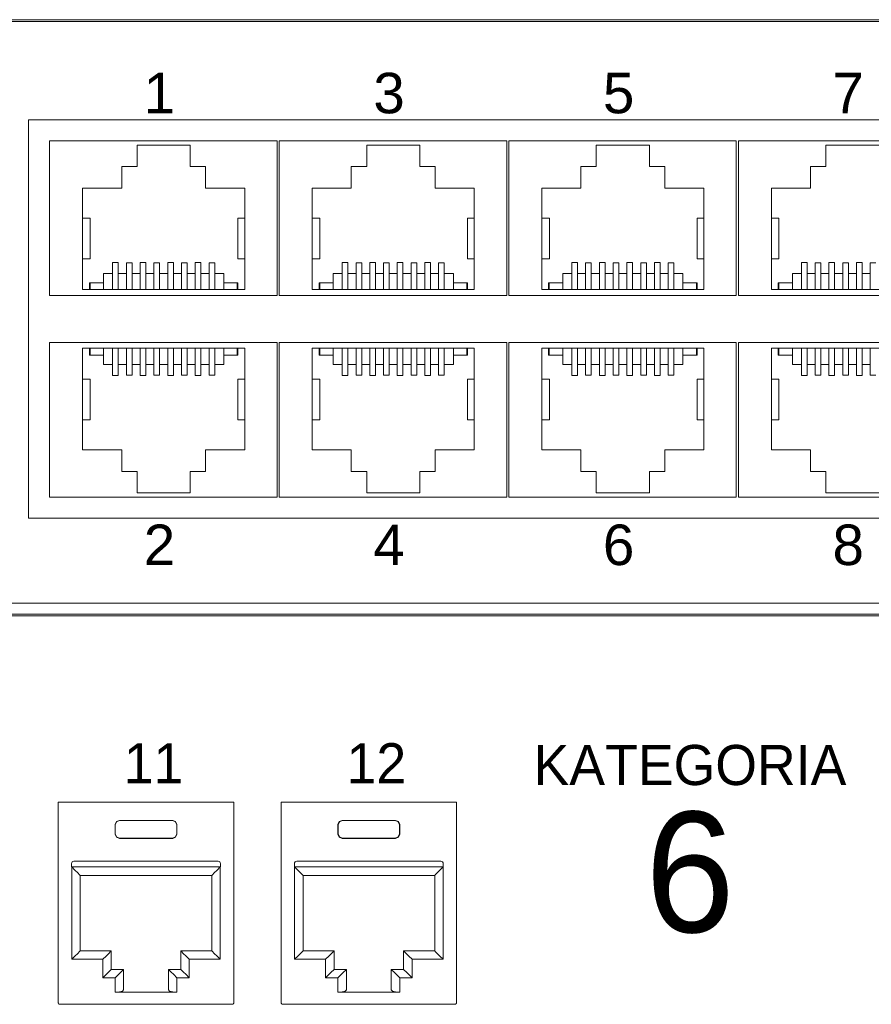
# Model space of a CAD drawing. Header units: millimetres. Extents: x 83969 to 164243, y -22860 to 4849.
# Tile 133 of 156: x 163517.26 to 163521.27, y -21356.96 to -21352.33. Entities that reach past the tile are written whole.
import ezdxf

# ---------------------------------------------------------------- set-up
doc = ezdxf.new("R2010")
doc.units = ezdxf.units.MM
doc.layers.get('0').update_dxf_attribs({"color": 251, "lineweight": 0})
doc.layers.add('Kat.6', color=7, linetype='Continuous')
doc.styles.add('_LANSTER_01', font='romans.shx')
doc.styles.add('Arial10', font='arial.ttf', dxfattribs={"height": 10})

# ---------------------------------------------------------------- blocks, each defined once
blk = doc.blocks.new('Switch 24xGE')
at = {"color": 144}
for points in [[(-306.449629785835, 0), (0, 0), (0, 27.95462635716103), (-306.449629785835, 27.95462635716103)], [(-185.0995380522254, 23.25212292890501), (-139.9998358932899, 23.25212292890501), (-139.9998358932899, 4.506366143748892), (-185.0995380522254, 4.506366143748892)]]:
    blk.add_lwpolyline(points, close=True, dxfattribs=at)
blk.add_lwpolyline([(-272.4494656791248, 27.87565783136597), (-33.99983589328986, 27.87565783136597), (-33.99983589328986, -0.0789685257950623), (-272.4494656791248, -0.0789685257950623)], close=True)
for points in [[(-173.3998358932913, 22.25212292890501), (-173.3998358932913, 14.98140543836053), (-184.0995380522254, 14.98140543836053), (-184.0995380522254, 22.25212292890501), (-173.3998358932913, 22.25212292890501)], [(-162.599835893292, 22.25212292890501), (-162.599835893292, 14.98140543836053), (-173.2995380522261, 14.98140543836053), (-173.2995380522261, 22.25212292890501), (-162.599835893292, 22.25212292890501)], [(-151.7998358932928, 22.25212292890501), (-151.7998358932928, 14.98140543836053), (-162.4995380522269, 14.98140543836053), (-162.4995380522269, 22.25212292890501), (-151.7998358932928, 22.25212292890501)], [(-140.9998358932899, 22.25212292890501), (-140.9998358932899, 14.98140543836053), (-151.6995380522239, 14.98140543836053), (-151.6995380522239, 22.25212292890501), (-140.9998358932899, 22.25212292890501)], [(-182.5461508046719, 15.25891076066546), (-182.5461508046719, 20.02562278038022), (-180.7096501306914, 20.02562278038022), (-180.7096501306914, 21.05431818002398), (-179.9857533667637, 21.05431818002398), (-179.9857533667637, 22.05338038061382), (-177.4838645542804, 22.05338038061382), (-177.4838645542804, 21.05431818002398), (-176.7599677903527, 21.05431818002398), (-176.759967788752, 20.02562278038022), (-174.9234671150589, 20.02562278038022), (-174.9234671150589, 15.25891076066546), (-182.5461508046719, 15.25891076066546), (-182.227293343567, 15.25891076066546), (-182.227293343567, 15.57640934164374), (-182.1955434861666, 15.57640934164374), (-182.1955434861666, 15.25891076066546), (-182.1955434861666, 15.57640934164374), (-181.5605463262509, 15.57640934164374), (-181.5605463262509, 15.25891076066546), (-181.5605463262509, 16.02090735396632), (-181.1350982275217, 16.02090735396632), (-181.1350982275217, 15.25891076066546), (-181.1350982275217, 16.53998001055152), (-180.8683994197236, 16.53998001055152), (-180.8683994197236, 15.25891076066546), (-180.8683994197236, 16.02090735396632), (-180.4874011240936, 16.02090735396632), (-180.4874011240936, 15.25891076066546), (-180.4874011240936, 16.51988009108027), (-180.2207023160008, 16.51988009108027), (-180.2207023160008, 15.25891076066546), (-180.2207023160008, 16.02090735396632), (-179.8397040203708, 16.02090735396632), (-179.8397040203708, 15.25891076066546), (-179.8397040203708, 16.54001355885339), (-179.5730052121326, 16.54001355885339), (-179.5730052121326, 15.25891076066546), (-179.5730052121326, 16.02090735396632), (-179.1920069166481, 16.02090735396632), (-179.1920069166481, 15.25891076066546), (-179.1920069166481, 16.51985596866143), (-178.9253081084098, 16.51985596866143), (-178.9253081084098, 15.25891076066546), (-178.9253081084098, 16.02090735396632), (-178.5443098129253, 16.02090735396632), (-178.5443098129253, 15.25891076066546), (-178.5443098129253, 16.54001355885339), (-178.2776110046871, 16.54001355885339), (-178.2776110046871, 15.25891076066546), (-178.2776110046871, 16.02090735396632), (-177.8966127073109, 16.02090735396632), (-177.8966127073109, 15.25891076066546), (-177.8966127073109, 16.51988177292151), (-177.6299139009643, 16.51985596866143), (-177.6299139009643, 15.25891076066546), (-177.6299139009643, 16.02090735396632), (-177.2489156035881, 16.02090735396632), (-177.2489156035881, 15.25891076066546), (-177.2489156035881, 16.54001355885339), (-176.9822167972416, 16.54001355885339), (-176.9822167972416, 15.25891076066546), (-176.9822167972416, 16.02090735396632), (-176.6012184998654, 16.02090735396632), (-176.6012184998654, 15.25891076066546), (-176.6012184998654, 16.51988177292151), (-176.3345196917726, 16.51985596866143), (-176.3345196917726, 15.25891076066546), (-176.3345196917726, 16.02090735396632), (-175.9090715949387, 16.02090735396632), (-175.9090715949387, 15.25891076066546), (-175.9090715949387, 15.57640934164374), (-175.2740744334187, 15.57635639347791), (-175.2740744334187, 15.25891076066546), (-175.2740744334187, 15.57635639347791), (-175.2423245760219, 15.57635639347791), (-175.2423245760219, 15.25891076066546)], [(-171.7461508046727, 15.25891076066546), (-171.7461508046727, 20.02562278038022), (-169.9096501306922, 20.02562278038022), (-169.9096501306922, 21.05431818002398), (-169.1857533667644, 21.05431818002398), (-169.1857533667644, 22.05338038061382), (-166.6838645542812, 22.05338038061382), (-166.6838645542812, 21.05431818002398), (-165.9599677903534, 21.05431818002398), (-165.9599677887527, 20.02562278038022), (-164.1234671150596, 20.02562278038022), (-164.1234671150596, 15.25891076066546), (-171.7461508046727, 15.25891076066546), (-171.4272933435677, 15.25891076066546), (-171.4272933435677, 15.57640934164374), (-171.3955434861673, 15.57640934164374), (-171.3955434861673, 15.25891076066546), (-171.3955434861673, 15.57640934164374), (-170.7605463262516, 15.57640934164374), (-170.7605463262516, 15.25891076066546), (-170.7605463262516, 16.02090735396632), (-170.3350982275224, 16.02090735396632), (-170.3350982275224, 15.25891076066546), (-170.3350982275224, 16.53998001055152), (-170.0683994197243, 16.53998001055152), (-170.0683994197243, 15.25891076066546), (-170.0683994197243, 16.02090735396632), (-169.6874011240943, 16.02090735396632), (-169.6874011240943, 15.25891076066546), (-169.6874011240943, 16.51988009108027), (-169.4207023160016, 16.51988009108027), (-169.4207023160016, 15.25891076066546), (-169.4207023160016, 16.02090735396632), (-169.0397040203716, 16.02090735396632), (-169.0397040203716, 15.25891076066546), (-169.0397040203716, 16.54001355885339), (-168.7730052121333, 16.54001355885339), (-168.7730052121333, 15.25891076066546), (-168.7730052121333, 16.02090735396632), (-168.3920069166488, 16.02090735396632), (-168.3920069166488, 15.25891076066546), (-168.3920069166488, 16.51985596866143), (-168.1253081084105, 16.51985596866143), (-168.1253081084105, 15.25891076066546), (-168.1253081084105, 16.02090735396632), (-167.7443098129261, 16.02090735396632), (-167.7443098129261, 15.25891076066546), (-167.7443098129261, 16.54001355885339), (-167.4776110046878, 16.54001355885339), (-167.4776110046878, 15.25891076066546), (-167.4776110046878, 16.02090735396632), (-167.0966127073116, 16.02090735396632), (-167.0966127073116, 15.25891076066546), (-167.0966127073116, 16.51988177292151), (-166.829913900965, 16.51985596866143), (-166.829913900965, 15.25891076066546), (-166.829913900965, 16.02090735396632), (-166.4489156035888, 16.02090735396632), (-166.4489156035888, 15.25891076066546), (-166.4489156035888, 16.54001355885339), (-166.1822167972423, 16.54001355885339), (-166.1822167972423, 15.25891076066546), (-166.1822167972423, 16.02090735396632), (-165.8012184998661, 16.02090735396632), (-165.8012184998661, 15.25891076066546), (-165.8012184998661, 16.51988177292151), (-165.5345196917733, 16.51985596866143), (-165.5345196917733, 15.25891076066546), (-165.5345196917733, 16.02090735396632), (-165.1090715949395, 16.02090735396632), (-165.1090715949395, 15.25891076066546), (-165.1090715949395, 15.57640934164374), (-164.4740744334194, 15.57635639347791), (-164.4740744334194, 15.25891076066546), (-164.4740744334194, 15.57635639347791), (-164.4423245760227, 15.57635639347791), (-164.4423245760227, 15.25891076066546)], [(-160.9461508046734, 15.25891076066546), (-160.9461508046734, 20.02562278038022), (-159.1096501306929, 20.02562278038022), (-159.1096501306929, 21.05431818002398), (-158.3857533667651, 21.05431818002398), (-158.3857533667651, 22.05338038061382), (-155.8838645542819, 22.05338038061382), (-155.8838645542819, 21.05431818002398), (-155.1599677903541, 21.05431818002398), (-155.1599677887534, 20.02562278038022), (-153.3234671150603, 20.02562278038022), (-153.3234671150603, 15.25891076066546), (-160.9461508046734, 15.25891076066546), (-160.6272933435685, 15.25891076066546), (-160.6272933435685, 15.57640934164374), (-160.595543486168, 15.57640934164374), (-160.595543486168, 15.25891076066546), (-160.595543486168, 15.57640934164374), (-159.9605463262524, 15.57640934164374), (-159.9605463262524, 15.25891076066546), (-159.9605463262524, 16.02090735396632), (-159.5350982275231, 16.02090735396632), (-159.5350982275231, 15.25891076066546), (-159.5350982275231, 16.53998001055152), (-159.268399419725, 16.53998001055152), (-159.268399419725, 15.25891076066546), (-159.268399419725, 16.02090735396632), (-158.887401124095, 16.02090735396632), (-158.887401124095, 15.25891076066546), (-158.887401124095, 16.51988009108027), (-158.6207023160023, 16.51988009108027), (-158.6207023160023, 15.25891076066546), (-158.6207023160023, 16.02090735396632), (-158.2397040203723, 16.02090735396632), (-158.2397040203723, 15.25891076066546), (-158.2397040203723, 16.54001355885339), (-157.973005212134, 16.54001355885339), (-157.973005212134, 15.25891076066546), (-157.973005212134, 16.02090735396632), (-157.5920069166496, 16.02090735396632), (-157.5920069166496, 15.25891076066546), (-157.5920069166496, 16.51985596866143), (-157.3253081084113, 16.51985596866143), (-157.3253081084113, 15.25891076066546), (-157.3253081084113, 16.02090735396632), (-156.9443098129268, 16.02090735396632), (-156.9443098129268, 15.25891076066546), (-156.9443098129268, 16.54001355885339), (-156.6776110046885, 16.54001355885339), (-156.6776110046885, 15.25891076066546), (-156.6776110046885, 16.02090735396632), (-156.2966127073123, 16.02090735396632), (-156.2966127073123, 15.25891076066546), (-156.2966127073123, 16.51988177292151), (-156.0299139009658, 16.51985596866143), (-156.0299139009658, 15.25891076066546), (-156.0299139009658, 16.02090735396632), (-155.6489156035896, 16.02090735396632), (-155.6489156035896, 15.25891076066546), (-155.6489156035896, 16.54001355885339), (-155.382216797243, 16.54001355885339), (-155.382216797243, 15.25891076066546), (-155.382216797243, 16.02090735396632), (-155.0012184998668, 16.02090735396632), (-155.0012184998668, 15.25891076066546), (-155.0012184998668, 16.51988177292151), (-154.734519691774, 16.51985596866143), (-154.734519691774, 15.25891076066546), (-154.734519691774, 16.02090735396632), (-154.3090715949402, 16.02090735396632), (-154.3090715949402, 15.25891076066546), (-154.3090715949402, 15.57640934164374), (-153.6740744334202, 15.57635639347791), (-153.6740744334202, 15.25891076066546), (-153.6740744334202, 15.57635639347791), (-153.6423245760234, 15.57635639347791), (-153.6423245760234, 15.25891076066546)], [(-150.1461508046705, 15.25891076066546), (-150.1461508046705, 20.02562278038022), (-148.30965013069, 20.02562278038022), (-148.30965013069, 21.05431818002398), (-147.5857533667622, 21.05431818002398), (-147.5857533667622, 22.05338038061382), (-145.083864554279, 22.05338038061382)], [(-142.5234671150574, 15.25891076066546), (-150.1461508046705, 15.25891076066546), (-149.8272933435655, 15.25891076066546), (-149.8272933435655, 15.57640934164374), (-149.7955434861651, 15.57640934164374), (-149.7955434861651, 15.25891076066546), (-149.7955434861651, 15.57640934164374), (-149.1605463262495, 15.57640934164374), (-149.1605463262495, 15.25891076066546), (-149.1605463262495, 16.02090735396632), (-148.7350982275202, 16.02090735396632), (-148.7350982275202, 15.25891076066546), (-148.7350982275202, 16.53998001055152), (-148.4683994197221, 16.53998001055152), (-148.4683994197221, 15.25891076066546), (-148.4683994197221, 16.02090735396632), (-148.0874011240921, 16.02090735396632), (-148.0874011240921, 15.25891076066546), (-148.0874011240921, 16.51988009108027), (-147.8207023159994, 16.51988009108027), (-147.8207023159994, 15.25891076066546), (-147.8207023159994, 16.02090735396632), (-147.4397040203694, 16.02090735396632), (-147.4397040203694, 15.25891076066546), (-147.4397040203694, 16.54001355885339), (-147.1730052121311, 16.54001355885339), (-147.1730052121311, 15.25891076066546), (-147.1730052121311, 16.02090735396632), (-146.7920069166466, 16.02090735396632), (-146.7920069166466, 15.25891076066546), (-146.7920069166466, 16.51985596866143), (-146.5253081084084, 16.51985596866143), (-146.5253081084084, 15.25891076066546), (-146.5253081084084, 16.02090735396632), (-146.1443098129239, 16.02090735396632), (-146.1443098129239, 15.25891076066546), (-146.1443098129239, 16.54001355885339), (-145.8776110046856, 16.54001355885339), (-145.8776110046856, 15.25891076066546), (-145.8776110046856, 16.02090735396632), (-145.4966127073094, 16.02090735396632), (-145.4966127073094, 15.25891076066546), (-145.4966127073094, 16.51988177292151), (-145.2299139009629, 16.51985596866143)], [(-182.5461508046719, 18.61592908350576), (-182.1911065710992, 18.61592908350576), (-182.1911065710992, 16.71305425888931), (-182.5461508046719, 16.71305425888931)], [(-174.9234671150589, 18.61592908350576), (-175.2467614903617, 18.61592908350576), (-175.2467614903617, 16.71305425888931), (-174.9234671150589, 16.71305425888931)], [(-171.7461508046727, 18.61592908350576), (-171.3911065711, 18.61592908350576), (-171.3911065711, 16.71305425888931), (-171.7461508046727, 16.71305425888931)], [(-164.1234671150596, 18.61592908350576), (-164.4467614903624, 18.61592908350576), (-164.4467614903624, 16.71305425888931), (-164.1234671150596, 16.71305425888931)], [(-160.9461508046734, 18.61592908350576), (-160.5911065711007, 18.61592908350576), (-160.5911065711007, 16.71305425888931), (-160.9461508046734, 16.71305425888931)], [(-153.3234671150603, 18.61592908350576), (-153.6467614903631, 18.61592908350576), (-153.6467614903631, 16.71305425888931), (-153.3234671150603, 16.71305425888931)], [(-150.1461508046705, 18.61592908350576), (-149.7911065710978, 18.61592908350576), (-149.7911065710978, 16.71305425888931), (-150.1461508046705, 16.71305425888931)], [(-173.3998358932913, 5.506366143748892), (-173.3998358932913, 12.77708363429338), (-184.0995380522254, 12.77708363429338), (-184.0995380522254, 5.506366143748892), (-173.3998358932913, 5.506366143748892)], [(-162.599835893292, 5.506366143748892), (-162.599835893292, 12.77708363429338), (-173.2995380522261, 12.77708363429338), (-173.2995380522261, 5.506366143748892), (-162.599835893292, 5.506366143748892)], [(-151.7998358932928, 5.506366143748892), (-151.7998358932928, 12.77708363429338), (-162.4995380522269, 12.77708363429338), (-162.4995380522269, 5.506366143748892), (-151.7998358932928, 5.506366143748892)], [(-140.9998358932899, 5.506366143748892), (-140.9998358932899, 12.77708363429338), (-151.6995380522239, 12.77708363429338), (-151.6995380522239, 5.506366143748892), (-140.9998358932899, 5.506366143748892)], [(-182.5461508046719, 12.49957831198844), (-182.5461508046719, 7.732866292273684), (-180.7096501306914, 7.732866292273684), (-180.7096501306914, 6.704170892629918), (-179.9857533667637, 6.704170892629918), (-179.9857533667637, 5.705108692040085), (-177.4838645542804, 5.705108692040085), (-177.4838645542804, 6.704170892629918), (-176.7599677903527, 6.704170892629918), (-176.759967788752, 7.732866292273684), (-174.9234671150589, 7.732866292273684), (-174.9234671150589, 12.49957831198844), (-182.5461508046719, 12.49957831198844), (-182.227293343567, 12.49957831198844), (-182.227293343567, 12.18207973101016), (-182.1955434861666, 12.18207973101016), (-182.1955434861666, 12.49957831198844), (-182.1955434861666, 12.18207973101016), (-181.5605463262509, 12.18207973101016), (-181.5605463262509, 12.49957831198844), (-181.5605463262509, 11.73758171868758), (-181.1350982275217, 11.73758171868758), (-181.1350982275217, 12.49957831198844), (-181.1350982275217, 11.21850906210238), (-180.8683994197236, 11.21850906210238), (-180.8683994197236, 12.49957831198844), (-180.8683994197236, 11.73758171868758), (-180.4874011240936, 11.73758171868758), (-180.4874011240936, 12.49957831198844), (-180.4874011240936, 11.23860898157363), (-180.2207023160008, 11.23860898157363), (-180.2207023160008, 12.49957831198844), (-180.2207023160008, 11.73758171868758), (-179.8397040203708, 11.73758171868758), (-179.8397040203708, 12.49957831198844), (-179.8397040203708, 11.21847551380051), (-179.5730052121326, 11.21847551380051), (-179.5730052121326, 12.49957831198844), (-179.5730052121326, 11.73758171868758), (-179.1920069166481, 11.73758171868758), (-179.1920069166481, 12.49957831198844), (-179.1920069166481, 11.23863310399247), (-178.9253081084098, 11.23863310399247), (-178.9253081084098, 12.49957831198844), (-178.9253081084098, 11.73758171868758), (-178.5443098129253, 11.73758171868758), (-178.5443098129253, 12.49957831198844), (-178.5443098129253, 11.21847551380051), (-178.2776110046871, 11.21847551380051), (-178.2776110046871, 12.49957831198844), (-178.2776110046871, 11.73758171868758), (-177.8966127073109, 11.73758171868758), (-177.8966127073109, 12.49957831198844), (-177.8966127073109, 11.23860729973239), (-177.6299139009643, 11.23863310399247), (-177.6299139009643, 12.49957831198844), (-177.6299139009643, 11.73758171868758), (-177.2489156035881, 11.73758171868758), (-177.2489156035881, 12.49957831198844), (-177.2489156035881, 11.21847551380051), (-176.9822167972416, 11.21847551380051), (-176.9822167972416, 12.49957831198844), (-176.9822167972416, 11.73758171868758), (-176.6012184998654, 11.73758171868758), (-176.6012184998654, 12.49957831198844), (-176.6012184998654, 11.23860729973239), (-176.3345196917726, 11.23863310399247), (-176.3345196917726, 12.49957831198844), (-176.3345196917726, 11.73758171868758), (-175.9090715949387, 11.73758171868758), (-175.9090715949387, 12.49957831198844), (-175.9090715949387, 12.18207973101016), (-175.2740744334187, 12.18213267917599), (-175.2740744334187, 12.49957831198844), (-175.2740744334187, 12.18213267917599), (-175.2423245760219, 12.18213267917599), (-175.2423245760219, 12.49957831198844)], [(-171.7461508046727, 12.49957831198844), (-171.7461508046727, 7.732866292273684), (-169.9096501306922, 7.732866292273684), (-169.9096501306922, 6.704170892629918), (-169.1857533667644, 6.704170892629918), (-169.1857533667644, 5.705108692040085), (-166.6838645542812, 5.705108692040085), (-166.6838645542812, 6.704170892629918), (-165.9599677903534, 6.704170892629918), (-165.9599677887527, 7.732866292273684), (-164.1234671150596, 7.732866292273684), (-164.1234671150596, 12.49957831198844), (-171.7461508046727, 12.49957831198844), (-171.4272933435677, 12.49957831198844), (-171.4272933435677, 12.18207973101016), (-171.3955434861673, 12.18207973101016), (-171.3955434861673, 12.49957831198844), (-171.3955434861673, 12.18207973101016), (-170.7605463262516, 12.18207973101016), (-170.7605463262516, 12.49957831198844), (-170.7605463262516, 11.73758171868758), (-170.3350982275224, 11.73758171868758), (-170.3350982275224, 12.49957831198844), (-170.3350982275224, 11.21850906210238), (-170.0683994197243, 11.21850906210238), (-170.0683994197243, 12.49957831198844), (-170.0683994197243, 11.73758171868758), (-169.6874011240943, 11.73758171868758), (-169.6874011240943, 12.49957831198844), (-169.6874011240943, 11.23860898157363), (-169.4207023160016, 11.23860898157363), (-169.4207023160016, 12.49957831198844), (-169.4207023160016, 11.73758171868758), (-169.0397040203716, 11.73758171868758), (-169.0397040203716, 12.49957831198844), (-169.0397040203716, 11.21847551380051), (-168.7730052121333, 11.21847551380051), (-168.7730052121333, 12.49957831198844), (-168.7730052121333, 11.73758171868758), (-168.3920069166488, 11.73758171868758), (-168.3920069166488, 12.49957831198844), (-168.3920069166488, 11.23863310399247), (-168.1253081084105, 11.23863310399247), (-168.1253081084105, 12.49957831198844), (-168.1253081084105, 11.73758171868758), (-167.7443098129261, 11.73758171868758), (-167.7443098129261, 12.49957831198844), (-167.7443098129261, 11.21847551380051), (-167.4776110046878, 11.21847551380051), (-167.4776110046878, 12.49957831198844), (-167.4776110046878, 11.73758171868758), (-167.0966127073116, 11.73758171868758), (-167.0966127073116, 12.49957831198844), (-167.0966127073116, 11.23860729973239), (-166.829913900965, 11.23863310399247), (-166.829913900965, 12.49957831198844), (-166.829913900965, 11.73758171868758), (-166.4489156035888, 11.73758171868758), (-166.4489156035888, 12.49957831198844), (-166.4489156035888, 11.21847551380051), (-166.1822167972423, 11.21847551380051), (-166.1822167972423, 12.49957831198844), (-166.1822167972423, 11.73758171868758), (-165.8012184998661, 11.73758171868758), (-165.8012184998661, 12.49957831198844), (-165.8012184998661, 11.23860729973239), (-165.5345196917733, 11.23863310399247), (-165.5345196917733, 12.49957831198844), (-165.5345196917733, 11.73758171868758), (-165.1090715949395, 11.73758171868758), (-165.1090715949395, 12.49957831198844), (-165.1090715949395, 12.18207973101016), (-164.4740744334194, 12.18213267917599), (-164.4740744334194, 12.49957831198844), (-164.4740744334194, 12.18213267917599), (-164.4423245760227, 12.18213267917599), (-164.4423245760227, 12.49957831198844)], [(-160.9461508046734, 12.49957831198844), (-160.9461508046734, 7.732866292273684), (-159.1096501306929, 7.732866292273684), (-159.1096501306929, 6.704170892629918), (-158.3857533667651, 6.704170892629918), (-158.3857533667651, 5.705108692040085), (-155.8838645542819, 5.705108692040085), (-155.8838645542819, 6.704170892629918), (-155.1599677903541, 6.704170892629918), (-155.1599677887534, 7.732866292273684), (-153.3234671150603, 7.732866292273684), (-153.3234671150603, 12.49957831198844), (-160.9461508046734, 12.49957831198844), (-160.6272933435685, 12.49957831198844), (-160.6272933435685, 12.18207973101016), (-160.595543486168, 12.18207973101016), (-160.595543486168, 12.49957831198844), (-160.595543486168, 12.18207973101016), (-159.9605463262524, 12.18207973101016), (-159.9605463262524, 12.49957831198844), (-159.9605463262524, 11.73758171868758), (-159.5350982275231, 11.73758171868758), (-159.5350982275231, 12.49957831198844), (-159.5350982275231, 11.21850906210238), (-159.268399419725, 11.21850906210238), (-159.268399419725, 12.49957831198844), (-159.268399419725, 11.73758171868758), (-158.887401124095, 11.73758171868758), (-158.887401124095, 12.49957831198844), (-158.887401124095, 11.23860898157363), (-158.6207023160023, 11.23860898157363), (-158.6207023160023, 12.49957831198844), (-158.6207023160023, 11.73758171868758), (-158.2397040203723, 11.73758171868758), (-158.2397040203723, 12.49957831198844), (-158.2397040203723, 11.21847551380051), (-157.973005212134, 11.21847551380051), (-157.973005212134, 12.49957831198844), (-157.973005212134, 11.73758171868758), (-157.5920069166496, 11.73758171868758), (-157.5920069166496, 12.49957831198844), (-157.5920069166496, 11.23863310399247), (-157.3253081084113, 11.23863310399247), (-157.3253081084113, 12.49957831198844), (-157.3253081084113, 11.73758171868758), (-156.9443098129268, 11.73758171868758), (-156.9443098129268, 12.49957831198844), (-156.9443098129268, 11.21847551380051), (-156.6776110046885, 11.21847551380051), (-156.6776110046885, 12.49957831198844), (-156.6776110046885, 11.73758171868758), (-156.2966127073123, 11.73758171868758), (-156.2966127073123, 12.49957831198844), (-156.2966127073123, 11.23860729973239), (-156.0299139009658, 11.23863310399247), (-156.0299139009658, 12.49957831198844), (-156.0299139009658, 11.73758171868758), (-155.6489156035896, 11.73758171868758), (-155.6489156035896, 12.49957831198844), (-155.6489156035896, 11.21847551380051), (-155.382216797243, 11.21847551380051), (-155.382216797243, 12.49957831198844), (-155.382216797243, 11.73758171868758), (-155.0012184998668, 11.73758171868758), (-155.0012184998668, 12.49957831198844), (-155.0012184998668, 11.23860729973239), (-154.734519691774, 11.23863310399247), (-154.734519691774, 12.49957831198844), (-154.734519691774, 11.73758171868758), (-154.3090715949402, 11.73758171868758), (-154.3090715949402, 12.49957831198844), (-154.3090715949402, 12.18207973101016), (-153.6740744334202, 12.18213267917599), (-153.6740744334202, 12.49957831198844), (-153.6740744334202, 12.18213267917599), (-153.6423245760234, 12.18213267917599), (-153.6423245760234, 12.49957831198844)], [(-150.1461508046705, 12.49957831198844), (-150.1461508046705, 7.732866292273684), (-148.30965013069, 7.732866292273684), (-148.30965013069, 6.704170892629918), (-147.5857533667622, 6.704170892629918), (-147.5857533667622, 5.705108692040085), (-145.083864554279, 5.705108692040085)], [(-142.5234671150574, 12.49957831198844), (-150.1461508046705, 12.49957831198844), (-149.8272933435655, 12.49957831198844), (-149.8272933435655, 12.18207973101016), (-149.7955434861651, 12.18207973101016), (-149.7955434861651, 12.49957831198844), (-149.7955434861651, 12.18207973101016), (-149.1605463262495, 12.18207973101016), (-149.1605463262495, 12.49957831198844), (-149.1605463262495, 11.73758171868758), (-148.7350982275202, 11.73758171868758), (-148.7350982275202, 12.49957831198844), (-148.7350982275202, 11.21850906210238), (-148.4683994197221, 11.21850906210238), (-148.4683994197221, 12.49957831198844), (-148.4683994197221, 11.73758171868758), (-148.0874011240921, 11.73758171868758), (-148.0874011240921, 12.49957831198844), (-148.0874011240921, 11.23860898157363), (-147.8207023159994, 11.23860898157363), (-147.8207023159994, 12.49957831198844), (-147.8207023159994, 11.73758171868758), (-147.4397040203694, 11.73758171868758), (-147.4397040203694, 12.49957831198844), (-147.4397040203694, 11.21847551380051), (-147.1730052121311, 11.21847551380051), (-147.1730052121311, 12.49957831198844), (-147.1730052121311, 11.73758171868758), (-146.7920069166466, 11.73758171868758), (-146.7920069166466, 12.49957831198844), (-146.7920069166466, 11.23863310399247), (-146.5253081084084, 11.23863310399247), (-146.5253081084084, 12.49957831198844), (-146.5253081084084, 11.73758171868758), (-146.1443098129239, 11.73758171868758), (-146.1443098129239, 12.49957831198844), (-146.1443098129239, 11.21847551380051), (-145.8776110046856, 11.21847551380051), (-145.8776110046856, 12.49957831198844), (-145.8776110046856, 11.73758171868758), (-145.4966127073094, 11.73758171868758), (-145.4966127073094, 12.49957831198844), (-145.4966127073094, 11.23860729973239), (-145.2299139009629, 11.23863310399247)], [(-182.5461508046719, 9.14255998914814), (-182.1911065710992, 9.14255998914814), (-182.1911065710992, 11.04543481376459), (-182.5461508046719, 11.04543481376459)], [(-174.9234671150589, 9.14255998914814), (-175.2467614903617, 9.14255998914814), (-175.2467614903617, 11.04543481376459), (-174.9234671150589, 11.04543481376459)], [(-171.7461508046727, 9.14255998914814), (-171.3911065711, 9.14255998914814), (-171.3911065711, 11.04543481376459), (-171.7461508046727, 11.04543481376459)], [(-164.1234671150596, 9.14255998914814), (-164.4467614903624, 9.14255998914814), (-164.4467614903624, 11.04543481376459), (-164.1234671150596, 11.04543481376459)], [(-160.9461508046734, 9.14255998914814), (-160.5911065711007, 9.14255998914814), (-160.5911065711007, 11.04543481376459), (-160.9461508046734, 11.04543481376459)], [(-153.3234671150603, 9.14255998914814), (-153.6467614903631, 9.14255998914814), (-153.6467614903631, 11.04543481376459), (-153.3234671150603, 11.04543481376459)], [(-150.1461508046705, 9.14255998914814), (-149.7911065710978, 9.14255998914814), (-149.7911065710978, 11.04543481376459), (-150.1461508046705, 11.04543481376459)]]:
    blk.add_lwpolyline(points, dxfattribs=at)
at = {"color": 144, "style": 'Arial10'}
for s, p in [('3', (-168.8738089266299, 23.55282538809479)), ('1', (-179.6738089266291, 23.55282538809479)), ('5', (-158.0738089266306, 23.55282538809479)), ('7', (-147.2738089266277, 23.55282538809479)), ('2', (-179.6738089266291, 2.305643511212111)), ('4', (-168.8738089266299, 2.305643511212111)), ('6', (-158.0738089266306, 2.305643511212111)), ('8', (-147.2738089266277, 2.305643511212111))]:
    blk.add_text(s, height=1.904991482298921, dxfattribs=at).set_placement(p)
blk = doc.blocks.new('Panel modularny_24_port_1U')
at = {"color": 0}
blk.add_line((48.89499986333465, 4.445000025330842), (-1.366653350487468e-07, 4.445000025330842), dxfattribs=at)
at = {"color": 0, "linetype": 'Continuous'}
for p, q in [((19.78115280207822, 2.956395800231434), (19.80006211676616, 2.956395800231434)), ((19.78115280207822, 2.956395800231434), (19.78115280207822, 1.455287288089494)), ((19.80006211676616, 2.956395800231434), (19.80319966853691, 2.956395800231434)), ((19.80319966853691, 2.956395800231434), (19.81056052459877, 2.956395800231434)), ((21.06370164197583, 2.956395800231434), (19.81056052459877, 2.956395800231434)), ((21.07106249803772, 2.956395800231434), (21.06370164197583, 2.956395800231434)), ((21.07420214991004, 2.956395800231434), (21.07106249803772, 2.956395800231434)), ((21.0931093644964, 2.956395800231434), (21.07420214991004, 2.956395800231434)), ((21.0931093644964, 2.956395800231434), (21.0931093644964, 1.455287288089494)), ((21.44802780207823, 2.956395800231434), (21.46693711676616, 2.956395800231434)), ((21.44802780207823, 2.956395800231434), (21.44802780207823, 1.455287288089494)), ((21.46693711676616, 2.956395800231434), (21.47007466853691, 2.956395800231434)), ((21.47007466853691, 2.956395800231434), (21.47743552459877, 2.956395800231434)), ((22.73057664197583, 2.956395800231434), (21.47743552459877, 2.956395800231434)), ((22.7379374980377, 2.956395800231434), (22.73057664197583, 2.956395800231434)), ((22.74107714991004, 2.956395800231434), (22.7379374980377, 2.956395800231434)), ((22.75998436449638, 2.956395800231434), (22.74107714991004, 2.956395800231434)), ((22.75998436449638, 2.956395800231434), (22.75998436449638, 1.455287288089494)), ((20.20612095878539, 2.788396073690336), (20.21534460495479, 2.810667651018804)), ((20.21681047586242, 2.809201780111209), (20.20758682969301, 2.786930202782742)), ((20.21534460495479, 2.810667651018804), (20.23761618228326, 2.819891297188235)), ((20.23908205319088, 2.818425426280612), (20.21681047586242, 2.809201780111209)), ((20.23761618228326, 2.819891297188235), (20.63664598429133, 2.819891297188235)), ((20.23761618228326, 2.819891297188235), (20.23908205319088, 2.818425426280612)), ((20.63518011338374, 2.818425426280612), (20.23908205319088, 2.818425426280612)), ((20.63664598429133, 2.819891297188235), (20.63518011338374, 2.818425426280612)), ((20.63518011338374, 2.818425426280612), (20.65745169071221, 2.809201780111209)), ((20.6589175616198, 2.810667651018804), (20.63664598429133, 2.819891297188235)), ((20.65745169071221, 2.809201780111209), (20.66667533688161, 2.786930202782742)), ((20.6681433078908, 2.788396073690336), (20.6589175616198, 2.810667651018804)), ((21.8729959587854, 2.788396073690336), (21.8822196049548, 2.810667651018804)), ((21.88368547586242, 2.809201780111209), (21.87446182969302, 2.786930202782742)), ((21.8822196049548, 2.810667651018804), (21.90449118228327, 2.819891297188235)), ((21.90595705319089, 2.818425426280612), (21.88368547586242, 2.809201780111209)), ((21.90449118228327, 2.819891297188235), (22.30352098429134, 2.819891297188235)), ((21.90449118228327, 2.819891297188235), (21.90595705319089, 2.818425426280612)), ((22.30205511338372, 2.818425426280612), (21.90595705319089, 2.818425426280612)), ((22.30352098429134, 2.819891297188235), (22.30205511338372, 2.818425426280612)), ((22.30205511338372, 2.818425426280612), (22.32432669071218, 2.809201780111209)), ((22.32579256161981, 2.810667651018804), (22.30352098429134, 2.819891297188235)), ((22.32432669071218, 2.809201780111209), (22.33355033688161, 2.786930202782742)), ((22.33501830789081, 2.788396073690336), (22.32579256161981, 2.810667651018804)), ((20.20612095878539, 2.716982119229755), (20.20612095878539, 2.788396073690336)), ((20.20758682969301, 2.786930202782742), (20.20612095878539, 2.788396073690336)), ((20.20758682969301, 2.718447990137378), (20.20758682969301, 2.786930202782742)), ((20.66667533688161, 2.786930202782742), (20.6681433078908, 2.788396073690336)), ((20.66667533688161, 2.718447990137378), (20.66667533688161, 2.786930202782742)), ((20.6681433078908, 2.716982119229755), (20.6681433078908, 2.788396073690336)), ((21.8729959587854, 2.716982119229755), (21.8729959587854, 2.788396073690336)), ((21.87446182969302, 2.786930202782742), (21.8729959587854, 2.788396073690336)), ((21.87446182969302, 2.718447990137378), (21.87446182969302, 2.786930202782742)), ((22.33355033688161, 2.786930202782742), (22.33501830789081, 2.788396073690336)), ((22.33355033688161, 2.718447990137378), (22.33355033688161, 2.786930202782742)), ((22.33501830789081, 2.716982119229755), (22.33501830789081, 2.788396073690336)), ((19.78048916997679, 2.690359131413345), (19.78024975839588, 2.662007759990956)), ((19.78024975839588, 2.662007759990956), (19.78024975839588, 2.52550115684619)), ((19.78115280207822, 2.712645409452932), (19.78048916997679, 2.690359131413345)), ((20.20758682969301, 2.718447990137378), (20.20612095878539, 2.716982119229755)), ((20.21534460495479, 2.694710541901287), (20.20612095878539, 2.716982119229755)), ((20.20758682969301, 2.718447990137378), (20.21681047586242, 2.696176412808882)), ((20.23761618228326, 2.685484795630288), (20.21534460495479, 2.694710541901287)), ((20.21681047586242, 2.696176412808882), (20.23908205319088, 2.686952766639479)), ((20.23908205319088, 2.686952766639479), (20.23761618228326, 2.685484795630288)), ((20.23761618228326, 2.685484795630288), (20.63664598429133, 2.685484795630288)), ((20.63518011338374, 2.686952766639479), (20.23908205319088, 2.686952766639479)), ((20.65745169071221, 2.696176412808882), (20.63518011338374, 2.686952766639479)), ((20.63518011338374, 2.686952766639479), (20.63664598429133, 2.685484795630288)), ((20.63664598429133, 2.685484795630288), (20.6589175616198, 2.694710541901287)), ((20.66667533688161, 2.718447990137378), (20.65745169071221, 2.696176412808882)), ((20.6589175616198, 2.694710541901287), (20.6681433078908, 2.716982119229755)), ((20.66667533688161, 2.718447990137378), (20.6681433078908, 2.716982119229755)), ((21.09377299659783, 2.690359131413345), (21.0931093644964, 2.712645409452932)), ((21.09401240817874, 2.662007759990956), (21.09377299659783, 2.690359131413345)), ((21.09401240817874, 2.662007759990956), (21.09401240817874, 2.52550115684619)), ((21.44736416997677, 2.690359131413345), (21.44712475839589, 2.662007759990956)), ((21.44712475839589, 2.662007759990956), (21.44712475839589, 2.52550115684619)), ((21.44802780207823, 2.712645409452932), (21.44736416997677, 2.690359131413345)), ((21.87446182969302, 2.718447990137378), (21.8729959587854, 2.716982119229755)), ((21.8822196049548, 2.694710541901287), (21.8729959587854, 2.716982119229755)), ((21.87446182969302, 2.718447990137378), (21.88368547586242, 2.696176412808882)), ((21.90449118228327, 2.685484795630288), (21.8822196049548, 2.694710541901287)), ((21.88368547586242, 2.696176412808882), (21.90595705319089, 2.686952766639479)), ((21.90595705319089, 2.686952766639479), (21.90449118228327, 2.685484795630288)), ((21.90449118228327, 2.685484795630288), (22.30352098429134, 2.685484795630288)), ((22.30205511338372, 2.686952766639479), (21.90595705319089, 2.686952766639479)), ((22.32432669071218, 2.696176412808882), (22.30205511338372, 2.686952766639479)), ((22.30205511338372, 2.686952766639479), (22.30352098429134, 2.685484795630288)), ((22.30352098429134, 2.685484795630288), (22.32579256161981, 2.694710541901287)), ((22.33355033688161, 2.718447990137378), (22.32432669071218, 2.696176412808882)), ((22.32579256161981, 2.694710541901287), (22.33501830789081, 2.716982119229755)), ((22.33355033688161, 2.718447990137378), (22.33501830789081, 2.716982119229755)), ((22.76064799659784, 2.690359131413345), (22.75998436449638, 2.712645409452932)), ((22.76088740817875, 2.662007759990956), (22.76064799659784, 2.690359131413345)), ((22.76088740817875, 2.662007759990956), (22.76088740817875, 2.52550115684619)), ((19.78024975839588, 2.52550115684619), (19.78048916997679, 2.497147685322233)), ((20.97685824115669, 2.514057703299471), (19.8974060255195, 2.514057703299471)), ((21.09377299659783, 2.497147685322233), (21.09401240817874, 2.52550115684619)), ((21.44712475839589, 2.52550115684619), (21.44736416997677, 2.497147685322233)), ((22.6437332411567, 2.514057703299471), (21.56428102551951, 2.514057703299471)), ((22.76064799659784, 2.497147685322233), (22.76088740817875, 2.52550115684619)), ((19.78048916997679, 2.497147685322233), (19.78115280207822, 2.474863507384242)), ((19.88060521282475, 2.497256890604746), (19.88060521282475, 2.472055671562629)), ((20.99365905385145, 2.472055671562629), (19.88060521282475, 2.472055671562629)), ((19.88165526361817, 2.472055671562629), (19.90576442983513, 2.447946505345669)), ((19.88165526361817, 1.781122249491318), (19.88165526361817, 2.472055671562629)), ((19.90576442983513, 2.447946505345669), (19.92620471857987, 2.427506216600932)), ((20.96849773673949, 2.447946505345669), (20.94805744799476, 2.427506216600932)), ((20.99260900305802, 2.472055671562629), (20.96849773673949, 2.447946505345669)), ((20.99260900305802, 1.781122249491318), (20.99260900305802, 2.472055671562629)), ((20.99365905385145, 2.497256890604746), (20.99365905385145, 2.472055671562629)), ((21.0931093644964, 2.474863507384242), (21.09377299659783, 2.497147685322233)), ((21.44736416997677, 2.497147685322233), (21.44802780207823, 2.474863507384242)), ((21.54748021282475, 2.497256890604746), (21.54748021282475, 2.472055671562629)), ((22.66053405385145, 2.472055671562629), (21.54748021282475, 2.472055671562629)), ((21.54853026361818, 2.472055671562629), (21.57263942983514, 2.447946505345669)), ((21.54853026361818, 1.781122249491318), (21.54853026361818, 2.472055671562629)), ((21.57263942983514, 2.447946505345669), (21.59307971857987, 2.427506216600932)), ((22.6353727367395, 2.447946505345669), (22.61493244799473, 2.427506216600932)), ((22.65948400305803, 2.472055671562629), (22.6353727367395, 2.447946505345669)), ((22.65948400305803, 1.781122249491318), (22.65948400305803, 2.472055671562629)), ((22.66053405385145, 2.497256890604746), (22.66053405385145, 2.472055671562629)), ((22.75998436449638, 2.474863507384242), (22.76064799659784, 2.497147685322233)), ((19.92620471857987, 2.427506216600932), (19.93986167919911, 2.413849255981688)), ((19.93986167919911, 2.413849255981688), (19.94465831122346, 2.409052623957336)), ((19.94465831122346, 2.409052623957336), (19.94465831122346, 1.844125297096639)), ((19.94465831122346, 2.409052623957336), (20.92960595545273, 2.409052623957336)), ((20.93440048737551, 2.413849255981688), (20.92960595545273, 2.409052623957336)), ((20.92960595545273, 2.409052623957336), (20.92960595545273, 1.844125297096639)), ((20.94805744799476, 2.427506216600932), (20.93440048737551, 2.413849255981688)), ((21.59307971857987, 2.427506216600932), (21.60673667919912, 2.413849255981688)), ((21.60673667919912, 2.413849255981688), (21.61153331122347, 2.409052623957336)), ((21.61153331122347, 2.409052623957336), (21.61153331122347, 1.844125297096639)), ((21.61153331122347, 2.409052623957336), (22.59648095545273, 2.409052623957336)), ((22.60127548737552, 2.413849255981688), (22.59648095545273, 2.409052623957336)), ((22.59648095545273, 2.409052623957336), (22.59648095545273, 1.844125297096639)), ((22.61493244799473, 2.427506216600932), (22.60127548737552, 2.413849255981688)), ((19.78115280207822, 1.925854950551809), (19.78048916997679, 1.903568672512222)), ((21.09377299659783, 1.903568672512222), (21.0931093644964, 1.925854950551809)), ((21.44802780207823, 1.925854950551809), (21.44736416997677, 1.903568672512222)), ((22.76064799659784, 1.903568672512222), (22.75998436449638, 1.925854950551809)), ((19.78048916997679, 1.903568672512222), (19.78024975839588, 1.875217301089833)), ((19.78024975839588, 1.875217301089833), (19.78024975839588, 1.738710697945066)), ((19.94465831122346, 1.844125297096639), (19.93986167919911, 1.839330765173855)), ((20.17671743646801, 1.844125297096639), (19.94465831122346, 1.844125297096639)), ((20.17671743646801, 1.844125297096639), (20.17192290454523, 1.839330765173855)), ((20.17671743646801, 1.705518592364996), (20.17671743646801, 1.844125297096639)), ((20.69754473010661, 1.705518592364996), (20.69754473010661, 1.844125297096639)), ((20.69754473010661, 1.844125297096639), (20.92960595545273, 1.844125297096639)), ((20.69754473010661, 1.844125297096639), (20.70233926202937, 1.839330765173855)), ((20.92960595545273, 1.844125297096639), (20.93440048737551, 1.839330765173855)), ((21.09401240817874, 1.875217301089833), (21.09377299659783, 1.903568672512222)), ((21.09401240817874, 1.875217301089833), (21.09401240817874, 1.738710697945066)), ((21.44736416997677, 1.903568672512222), (21.44712475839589, 1.875217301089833)), ((21.44712475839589, 1.875217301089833), (21.44712475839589, 1.738710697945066)), ((21.61153331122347, 1.844125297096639), (21.60673667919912, 1.839330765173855)), ((21.84359243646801, 1.844125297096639), (21.61153331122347, 1.844125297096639)), ((21.84359243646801, 1.844125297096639), (21.83879790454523, 1.839330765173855)), ((21.84359243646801, 1.705518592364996), (21.84359243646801, 1.844125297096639)), ((22.36441973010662, 1.705518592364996), (22.36441973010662, 1.844125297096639)), ((22.36441973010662, 1.844125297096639), (22.59648095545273, 1.844125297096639)), ((22.36441973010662, 1.844125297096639), (22.36921426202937, 1.839330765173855)), ((22.59648095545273, 1.844125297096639), (22.60127548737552, 1.839330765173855)), ((22.76088740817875, 1.875217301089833), (22.76064799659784, 1.903568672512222)), ((22.76088740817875, 1.875217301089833), (22.76088740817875, 1.738710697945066)), ((19.90576442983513, 1.805231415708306), (19.88165526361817, 1.781122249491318)), ((19.88165526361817, 1.781122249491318), (20.11371438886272, 1.781122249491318)), ((19.92620471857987, 1.825671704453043), (19.90576442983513, 1.805231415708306)), ((19.93986167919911, 1.839330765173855), (19.92620471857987, 1.825671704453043)), ((20.13782565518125, 1.805231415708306), (20.11371438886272, 1.781122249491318)), ((20.11371438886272, 1.781122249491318), (20.11371438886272, 1.642515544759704)), ((20.15826594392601, 1.825671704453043), (20.13782565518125, 1.805231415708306)), ((20.17192290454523, 1.839330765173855), (20.15826594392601, 1.825671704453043)), ((20.70233926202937, 1.839330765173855), (20.71599622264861, 1.825671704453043)), ((20.71599622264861, 1.825671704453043), (20.73643651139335, 1.805231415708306)), ((20.73643651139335, 1.805231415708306), (20.76054777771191, 1.781122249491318)), ((20.99260900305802, 1.781122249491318), (20.76054777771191, 1.781122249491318)), ((20.76054777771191, 1.781122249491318), (20.76054777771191, 1.642515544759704)), ((20.93440048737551, 1.839330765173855), (20.94805744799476, 1.825671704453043)), ((20.94805744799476, 1.825671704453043), (20.96849773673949, 1.805231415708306)), ((20.96849773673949, 1.805231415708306), (20.99260900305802, 1.781122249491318)), ((21.57263942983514, 1.805231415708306), (21.54853026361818, 1.781122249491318)), ((21.54853026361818, 1.781122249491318), (21.78058938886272, 1.781122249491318)), ((21.59307971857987, 1.825671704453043), (21.57263942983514, 1.805231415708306)), ((21.60673667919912, 1.839330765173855), (21.59307971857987, 1.825671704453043)), ((21.80470065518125, 1.805231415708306), (21.78058938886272, 1.781122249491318)), ((21.78058938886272, 1.781122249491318), (21.78058938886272, 1.642515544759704)), ((21.82514094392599, 1.825671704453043), (21.80470065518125, 1.805231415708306)), ((21.83879790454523, 1.839330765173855), (21.82514094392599, 1.825671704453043)), ((22.36921426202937, 1.839330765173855), (22.38287122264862, 1.825671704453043)), ((22.38287122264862, 1.825671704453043), (22.40331151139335, 1.805231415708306)), ((22.40331151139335, 1.805231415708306), (22.42742277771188, 1.781122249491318)), ((22.65948400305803, 1.781122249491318), (22.42742277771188, 1.781122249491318)), ((22.42742277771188, 1.781122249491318), (22.42742277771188, 1.642515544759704)), ((22.60127548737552, 1.839330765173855), (22.61493244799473, 1.825671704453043)), ((22.61493244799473, 1.825671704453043), (22.6353727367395, 1.805231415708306)), ((22.6353727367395, 1.805231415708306), (22.65948400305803, 1.781122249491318)), ((19.78024975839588, 1.738710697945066), (19.78048916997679, 1.710359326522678)), ((19.78048916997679, 1.710359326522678), (19.78115280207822, 1.688073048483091)), ((20.15826594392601, 1.687064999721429), (20.17192290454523, 1.700724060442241)), ((20.17192290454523, 1.700724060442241), (20.17671743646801, 1.705518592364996)), ((20.26912400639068, 1.705518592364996), (20.17671743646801, 1.705518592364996)), ((20.25067041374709, 1.687064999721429), (20.26432737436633, 1.700724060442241)), ((20.26432737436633, 1.700724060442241), (20.26912400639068, 1.705518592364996)), ((20.26912400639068, 1.705518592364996), (20.26912400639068, 1.551749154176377)), ((20.60513816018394, 1.705518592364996), (20.69754473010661, 1.705518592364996)), ((20.60513816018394, 1.705518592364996), (20.60513816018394, 1.551749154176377)), ((20.60993479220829, 1.700724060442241), (20.60513816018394, 1.705518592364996)), ((20.62359175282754, 1.687064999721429), (20.60993479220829, 1.700724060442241)), ((20.70233926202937, 1.700724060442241), (20.69754473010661, 1.705518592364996)), ((20.71599622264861, 1.687064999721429), (20.70233926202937, 1.700724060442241)), ((21.0931093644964, 1.688073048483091), (21.09377299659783, 1.710359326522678)), ((21.09377299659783, 1.710359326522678), (21.09401240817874, 1.738710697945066)), ((21.44712475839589, 1.738710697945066), (21.44736416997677, 1.710359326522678)), ((21.44736416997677, 1.710359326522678), (21.44802780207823, 1.688073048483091)), ((21.82514094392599, 1.687064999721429), (21.83879790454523, 1.700724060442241)), ((21.83879790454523, 1.700724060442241), (21.84359243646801, 1.705518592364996)), ((21.93599900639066, 1.705518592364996), (21.84359243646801, 1.705518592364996)), ((21.91754541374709, 1.687064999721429), (21.93120237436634, 1.700724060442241)), ((21.93120237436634, 1.700724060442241), (21.93599900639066, 1.705518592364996)), ((21.93599900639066, 1.705518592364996), (21.93599900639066, 1.551749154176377)), ((22.27201316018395, 1.705518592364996), (22.36441973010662, 1.705518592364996)), ((22.27201316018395, 1.705518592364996), (22.27201316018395, 1.551749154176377)), ((22.2768097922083, 1.700724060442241), (22.27201316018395, 1.705518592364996)), ((22.29046675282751, 1.687064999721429), (22.2768097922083, 1.700724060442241)), ((22.36921426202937, 1.700724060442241), (22.36441973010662, 1.705518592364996)), ((22.38287122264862, 1.687064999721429), (22.36921426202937, 1.700724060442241)), ((22.75998436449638, 1.688073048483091), (22.76064799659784, 1.710359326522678)), ((22.76064799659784, 1.710359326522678), (22.76088740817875, 1.738710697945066)), ((20.11371438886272, 1.642515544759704), (20.13782565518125, 1.666624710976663)), ((20.11371438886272, 1.642515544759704), (20.20612095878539, 1.642515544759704)), ((20.13782565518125, 1.666624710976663), (20.15826594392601, 1.687064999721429)), ((20.20612095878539, 1.642515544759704), (20.23023012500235, 1.666624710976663)), ((20.20612095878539, 1.534866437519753), (20.20612095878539, 1.642515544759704)), ((20.23023012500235, 1.666624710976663), (20.25067041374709, 1.687064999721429)), ((20.64403204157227, 1.666624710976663), (20.62359175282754, 1.687064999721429)), ((20.6681433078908, 1.642515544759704), (20.64403204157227, 1.666624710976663)), ((20.76054777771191, 1.642515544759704), (20.6681433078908, 1.642515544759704)), ((20.6681433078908, 1.534866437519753), (20.6681433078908, 1.642515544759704)), ((20.73643651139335, 1.666624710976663), (20.71599622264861, 1.687064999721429)), ((20.76054777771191, 1.642515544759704), (20.73643651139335, 1.666624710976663)), ((21.78058938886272, 1.642515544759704), (21.80470065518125, 1.666624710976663)), ((21.78058938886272, 1.642515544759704), (21.8729959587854, 1.642515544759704)), ((21.80470065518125, 1.666624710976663), (21.82514094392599, 1.687064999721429)), ((21.8729959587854, 1.642515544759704), (21.89710512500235, 1.666624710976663)), ((21.8729959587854, 1.534866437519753), (21.8729959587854, 1.642515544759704)), ((21.89710512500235, 1.666624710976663), (21.91754541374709, 1.687064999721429)), ((22.31090704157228, 1.666624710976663), (22.29046675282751, 1.687064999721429)), ((22.33501830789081, 1.642515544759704), (22.31090704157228, 1.666624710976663)), ((22.42742277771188, 1.642515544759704), (22.33501830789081, 1.642515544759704)), ((22.33501830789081, 1.534866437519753), (22.33501830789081, 1.642515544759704)), ((22.40331151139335, 1.666624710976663), (22.38287122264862, 1.687064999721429)), ((22.42742277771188, 1.642515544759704), (22.40331151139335, 1.666624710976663)), ((20.26912400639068, 1.551749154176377), (20.26068159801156, 1.543306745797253)), ((20.60513816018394, 1.551749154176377), (20.61358056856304, 1.543306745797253)), ((21.93599900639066, 1.551749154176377), (21.92755659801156, 1.543306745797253)), ((22.27201316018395, 1.551749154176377), (22.28045556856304, 1.543306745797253)), ((20.23762038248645, 1.537128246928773), (20.20612095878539, 1.534866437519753)), ((20.6681433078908, 1.534866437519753), (20.20612095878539, 1.534866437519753)), ((20.26068159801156, 1.543306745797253), (20.23762038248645, 1.537128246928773)), ((20.61358056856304, 1.543306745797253), (20.63664178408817, 1.537128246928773)), ((20.63664178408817, 1.537128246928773), (20.6681433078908, 1.534866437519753)), ((21.90449538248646, 1.537128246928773), (21.8729959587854, 1.534866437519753)), ((22.33501830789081, 1.534866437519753), (21.8729959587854, 1.534866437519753)), ((21.92755659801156, 1.543306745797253), (21.90449538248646, 1.537128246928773)), ((22.28045556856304, 1.543306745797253), (22.30351678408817, 1.537128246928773)), ((22.30351678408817, 1.537128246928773), (22.33501830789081, 1.534866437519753)), ((19.78115280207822, 1.455125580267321), (19.78115280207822, 1.455287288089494)), ((19.78115280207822, 1.455125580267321), (19.78116120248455, 1.454804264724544)), ((19.78116120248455, 1.454804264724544), (19.78121580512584, 1.454050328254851)), ((19.78121580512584, 1.454050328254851), (19.78142371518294, 1.452792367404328)), ((19.78142371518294, 1.452792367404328), (19.78277618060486, 1.449530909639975)), ((19.78277618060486, 1.449530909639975), (19.78511779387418, 1.446912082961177)), ((19.78511779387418, 1.446912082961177), (19.78818814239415, 1.445213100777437)), ((19.78818814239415, 1.445213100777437), (19.79165120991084, 1.44462507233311)), ((19.79165331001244, 1.44462507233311), (19.79165120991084, 1.44462507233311)), ((19.79165331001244, 1.44462507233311), (21.08260885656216, 1.44462507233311)), ((21.08260885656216, 1.44462507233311), (21.08261095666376, 1.44462507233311)), ((21.08607402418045, 1.445213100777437), (21.08261095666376, 1.44462507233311)), ((21.08914437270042, 1.446912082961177), (21.08607402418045, 1.445213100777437)), ((21.09148598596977, 1.449530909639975), (21.08914437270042, 1.446912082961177)), ((21.09283845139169, 1.452792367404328), (21.09148598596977, 1.449530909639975)), ((21.09304636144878, 1.454050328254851), (21.09283845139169, 1.452792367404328)), ((21.09310096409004, 1.454804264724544), (21.09304636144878, 1.454050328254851)), ((21.0931093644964, 1.455125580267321), (21.09310096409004, 1.454804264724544)), ((21.0931093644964, 1.455125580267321), (21.0931093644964, 1.455287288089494)), ((21.44802780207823, 1.455125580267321), (21.44802780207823, 1.455287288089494)), ((21.44802780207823, 1.455125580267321), (21.44803620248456, 1.454804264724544)), ((21.44803620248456, 1.454804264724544), (21.44809080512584, 1.454050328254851)), ((21.44809080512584, 1.454050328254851), (21.44829871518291, 1.452792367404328)), ((21.44829871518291, 1.452792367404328), (21.44965118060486, 1.449530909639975)), ((21.44965118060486, 1.449530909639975), (21.45199279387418, 1.446912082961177)), ((21.45199279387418, 1.446912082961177), (21.45506314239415, 1.445213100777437)), ((21.45506314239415, 1.445213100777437), (21.45852620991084, 1.44462507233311)), ((21.45852831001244, 1.44462507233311), (21.45852620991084, 1.44462507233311)), ((21.45852831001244, 1.44462507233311), (22.74948385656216, 1.44462507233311)), ((22.74948385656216, 1.44462507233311), (22.74948595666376, 1.44462507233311)), ((22.75294902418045, 1.445213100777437), (22.74948595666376, 1.44462507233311)), ((22.75601937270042, 1.446912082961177), (22.75294902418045, 1.445213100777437)), ((22.75836098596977, 1.449530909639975), (22.75601937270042, 1.446912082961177)), ((22.75971345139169, 1.452792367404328), (22.75836098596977, 1.449530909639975)), ((22.75992136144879, 1.454050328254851), (22.75971345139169, 1.452792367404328)), ((22.75997596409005, 1.454804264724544), (22.75992136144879, 1.454050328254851)), ((22.75998436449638, 1.455125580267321), (22.75997596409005, 1.454804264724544)), ((22.75998436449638, 1.455125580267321), (22.75998436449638, 1.455287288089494))]:
    blk.add_line(p, q, dxfattribs=at)
for centre, start, end in [((19.8974060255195, 2.497256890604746), 90, 180), ((20.97685824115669, 2.497256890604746), 0, 90), ((21.56428102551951, 2.497256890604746), 90, 180), ((22.6437332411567, 2.497256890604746), 0, 90)]:
    blk.add_arc(centre, 0.01680081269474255, start, end, dxfattribs=at)
at = {"color": 0, "char_height": 0.3, "attachment_point": 1, "style": '_LANSTER_01'}
for s, insert in [('\\A1;{\\fHP Simplified|b0|i0|c238|p34;11}', (20.27039467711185, 3.397414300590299)), ('\\A1;{\\fHP Simplified|b0|i0|c238|p34;12}', (21.9372699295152, 3.397414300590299))]:
    blk.add_mtext_dynamic_manual_height_columns(s, width=0.4660491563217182, gutter_width=6, heights=[0], dxfattribs=dict(at, insert=insert))
at = {"layer": 'Kat.6', "insert": (23.48790575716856, 3.384327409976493), "char_height": 0.3, "attachment_point": 1, "style": '_LANSTER_01'}
blk.add_mtext_dynamic_manual_height_columns('\\A1;\\pxqc;{\\fHP Simplified|b0|i0|c238|p34;KATEGORIA\\P\\H3x;6}', width=2.03639604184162, gutter_width=6, heights=[0], dxfattribs=at)

msp = doc.modelspace()

# ---------------------------------------------------------------- block references
for name, p, xscale, yscale, zscale in [('Switch 24xGE', (163535.8130906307, -21355.12493082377), 0.1, 0.1, 0.1), ('Panel modularny_24_port_1U', (163505.0054118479, -21357.86844283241), 0.6288112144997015, 0.6288112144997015, 0.6288112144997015)]:
    msp.add_blockref(name, p, dxfattribs=dict(xscale=xscale, yscale=yscale, zscale=zscale))

doc.saveas('drawing.dxf')
